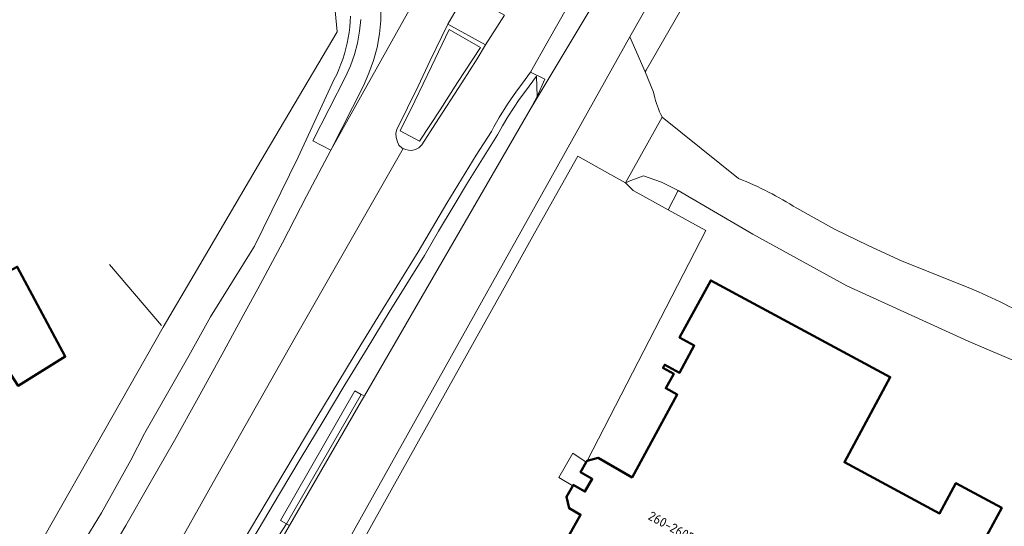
# Model space of a CAD drawing. Header units: metres. Extents: x 113441 to 115918, y 474822 to 477887.
# Tile 31 of 145: x 114930 to 114997, y 475454 to 475489. Entities that reach past the tile are written whole.
import ezdxf
from ezdxf.enums import TextEntityAlignment as Align

# ---------------------------------------------------------------- set-up
doc = ezdxf.new("R2010")
doc.units = ezdxf.units.M
for name, color, linetype, lineweight in [('B-WE-GR-GRAS-GV', 252, 'Continuous', 13), ('B-WE-GR-GROENVOORZIENING-GV', 252, 'Continuous', 18), ('B-WE-GW-TALUD_KRUIN-G', 252, 'Continuous', 18), ('B-WE-IE-TERREINAFSCHEIDING_KUNSTMATIG_HEKWERK_RASTER-G', 252, 'IE-TERREINAFSCHEIDING-KUNSTMATIG', 18), ('B-WE-OG-BEBOUWING-GV', 7, 'Continuous', 50), ('B-WE-OG-BEBOUWING-T18', 7, 'Continuous', 50), ('B-WE-OG-TERREIN_ERF-GV', 252, 'Continuous', 18), ('B-WE-OG-WEG-GV', 252, 'Continuous', 18), ('B-WE-VH-VERHARDING_ASFALT-GV', 252, 'Continuous', 18), ('B-WE-VH-VERHARDING_BEDRIJFSVLOERPLAAT-GV', 252, 'Continuous', 18), ('B-WE-VH-VERHARDING_BETONSTRAATSTEEN-GV', 252, 'Continuous', 18), ('B-WE-VH-VERHARDING_GESLOTEN-GV', 252, 'Continuous', 18), ('B-WE-VH-VERHARDING_STRAATBAKSTEEN-GV', 252, 'Continuous', 18)]:
    doc.layers.add(name, color=color, linetype=linetype, lineweight=lineweight)
doc.styles.add('NLCS-ISO-ANNOTATIEF-T18', font='NLCS-ISO.ttf', dxfattribs={"height": 1.8})
doc.linetypes.add('IE-TERREINAFSCHEIDING-KUNSTMATIG', pattern='A,4,[82,NLCS.SHX,S=0.75,R=90,X=0,Y=0],4,-2', length=10)

msp = doc.modelspace()

# ---------------------------------------------------------------- linework, layer by layer
at = {"layer": 'B-WE-GR-GRAS-GV'}
msp.add_lwpolyline([(114927.785, 475446.366), (114939.933, 475467.679), (114942.05, 475471.274), (114946.611, 475479.013), (114951.809, 475487.828), (114951.413, 475492.151), (114940.42, 475511.44), (114939.74, 475510.24), (114939.778, 475509.162), (114938.67, 475506.414), (114938.31, 475504.818), (114938.322, 475503.919), (114938.701, 475501.835), (114935.89, 475497.488), (114933.173, 475497.666), (114932.734, 475496.832), (114926.201, 475485.774), (114915.981, 475467.687), (114906.805, 475451.898)], dxfattribs=at)
msp.add_lwpolyline([(114926.106, 475469.731), (114929.978, 475471.8), (114933.254, 475465.668), (114930.031, 475463.684)], close=True, dxfattribs=at)
at = {"layer": 'B-WE-GR-GROENVOORZIENING-GV'}
for points in [[(114940.485, 475511.473), (114940.42, 475511.44), (114951.413, 475492.151), (114951.809, 475487.828), (114946.611, 475479.013), (114942.05, 475471.274), (114939.933, 475467.679), (114927.785, 475446.366)], [(114933.719, 475451.744), (114935.72, 475455.02), (114937.722, 475458.608), (114938.656, 475460.438), (114938.676, 475460.473), (114941.682, 475465.725), (114943.167, 475468.385), (114945.42, 475471.999), (114945.838, 475472.669), (114946.178, 475473.214), (114949.158, 475479.264), (114951.614, 475484.586), (114951.779, 475484.922), (114951.931, 475485.263), (114952.071, 475485.61), (114952.197, 475485.962), (114952.311, 475486.319), (114952.411, 475486.679), (114952.498, 475487.043), (114952.571, 475487.41), (114952.631, 475487.779), (114952.677, 475488.15), (114952.709, 475488.523), (114952.728, 475488.896)]]:
    msp.add_lwpolyline(points, dxfattribs=at)
at = {"layer": 'B-WE-GW-TALUD_KRUIN-G'}
msp.add_lwpolyline([(114965.464, 475483.41), (114965.413, 475484.788), (114964.664, 475483.777), (114964.247, 475483.203), (114963.848, 475482.616), (114963.467, 475482.017), (114963.104, 475481.407), (114962.761, 475480.786), (114961.733, 475479.162), (114960.719, 475477.528), (114959.72, 475475.885), (114958.736, 475474.233), (114957.767, 475472.573), (114955.361, 475468.699), (114953.85, 475466.229), (114952.345, 475463.754), (114950.848, 475461.275), (114949.359, 475458.792), (114947.876, 475456.304), (114943.801, 475449.458), (114942.921, 475447.858), (114942.934, 475447.366)], dxfattribs=at)
at = {"layer": 'B-WE-IE-TERREINAFSCHEIDING_KUNSTMATIG_HEKWERK_RASTER-G'}
msp.add_lwpolyline([(114936.277, 475471.965), (114939.83, 475467.8)], dxfattribs=at)
at = {"layer": 'B-WE-OG-BEBOUWING-GV'}
msp.add_lwpolyline([(114926.106, 475469.731), (114930.031, 475463.684), (114933.254, 475465.668), (114929.978, 475471.8)], close=True, dxfattribs=at)
msp.add_lwpolyline([(114995.996, 475453.168), (114997.18, 475455.369), (114994.053, 475457.051), (114992.934, 475454.972), (114986.443, 475458.464), (114989.57, 475464.275), (114977.311, 475470.872), (114975.183, 475466.974), (114976.193, 475466.423), (114975.181, 475464.571), (114974.171, 475465.122), (114974.051, 475464.902), (114974.783, 475464.502), (114974.243, 475463.513), (114975.032, 475463.081), (114971.949, 475457.437), (114969.626, 475458.773), (114968.875, 475458.57), (114968.819, 475458.473), (114968.426, 475457.79), (114969.224, 475457.331), (114968.725, 475456.465), (114967.928, 475456.924), (114967.892, 475456.861), (114967.457, 475456.106), (114967.64, 475455.329), (114968.431, 475454.881), (114966.747, 475451.875)], dxfattribs=at)
at = {"layer": 'B-WE-OG-TERREIN_ERF-GV'}
for points in [[(115023.81, 475495.91), (114993.722, 475509.569), (114990.362, 475511.248), (114988.724, 475511.878), (114987.173, 475509.268), (114981.069, 475499), (114980.69, 475498.75), (114978.384, 475494.743), (114977.632, 475493.436), (114972.9, 475485.21), (114972.826, 475485.085), (114973.411, 475483.717), (114973.493, 475483.324), (114973.544, 475483.13), (114973.602, 475482.938), (114973.668, 475482.748), (114973.74, 475482.561), (114973.819, 475482.376), (114973.904, 475482.195), (114973.996, 475482.016), (114974.007, 475481.998), (114979.216, 475477.817)], [(115000.87, 475464.18), (114994.89, 475466.72), (114986.6, 475470.5), (114980.185, 475474.023), (114975.089, 475476.999), (114974.413, 475475.682), (114976.976, 475474.266), (114968.875, 475458.57), (114969.626, 475458.773), (114971.949, 475457.437), (114975.032, 475463.081), (114974.243, 475463.513), (114974.783, 475464.502), (114974.051, 475464.902), (114974.171, 475465.122), (114975.181, 475464.571), (114976.193, 475466.423), (114975.183, 475466.974), (114977.311, 475470.872), (114989.57, 475464.275), (114986.443, 475458.464), (114992.934, 475454.972), (114994.053, 475457.051), (114997.18, 475455.369), (114995.996, 475453.168)], [(114983.188, 475475.796), (114985.77, 475474.37), (114988.056, 475473.24), (114990.38, 475472.19), (114995.01, 475470.34)]]:
    msp.add_lwpolyline(points, dxfattribs=at)
for points in [[(114973.963, 475477.565), (114972.731, 475477.993), (114971.853, 475477.691), (114971.49, 475477.52), (114972.014, 475477.007), (114974.413, 475475.682), (114975.089, 475476.999)], [(114968.426, 475457.79), (114968.819, 475458.473), (114967.903, 475459.09), (114966.939, 475457.422), (114967.892, 475456.861), (114967.928, 475456.924), (114968.725, 475456.465), (114969.224, 475457.331)]]:
    msp.add_lwpolyline(points, close=True, dxfattribs=at)
for points in [[(114979.216, 475477.817, -0.045782), (114983.188, 475475.796)], [(114995.01, 475470.34, -0.017169), (114997.353, 475469.262)], [(114997.353, 475469.262, 0.032833), (114999.73, 475468.26)]]:
    msp.add_lwpolyline(points, format="xyb", dxfattribs=at)
at = {"layer": 'B-WE-OG-WEG-GV'}
for points in [[(114952.728, 475488.896), (114952.709, 475488.523), (114952.677, 475488.15), (114952.631, 475487.779), (114952.571, 475487.41), (114952.498, 475487.043), (114952.411, 475486.679), (114952.311, 475486.319), (114952.197, 475485.962), (114952.071, 475485.61), (114951.931, 475485.263), (114951.779, 475484.922), (114951.614, 475484.586), (114949.158, 475479.264), (114946.178, 475473.214), (114945.838, 475472.669), (114945.42, 475471.999), (114943.167, 475468.385), (114941.682, 475465.725), (114938.676, 475460.473), (114938.656, 475460.438), (114937.722, 475458.608), (114935.72, 475455.02), (114933.719, 475451.744)], [(114936.955, 475453.418), (114937.385, 475454.163), (114939.053, 475457.054), (114940.702, 475459.955), (114942.331, 475462.867), (114943.942, 475465.79), (114945.533, 475468.724), (114946.387, 475470.291), (114947.232, 475471.862), (114948.069, 475473.438), (114948.898, 475475.018), (114949.719, 475476.603), (114951.37, 475479.755), (114950.157, 475480.391), (114952.381, 475484.763), (114952.713, 475485.506), (114952.984, 475486.273), (114953.194, 475487.059), (114953.34, 475487.859), (114953.421, 475488.669)], [(114946.624, 475451.597), (114948.357, 475454.266), (114947.94, 475454.488), (114953.01, 475463.343), (114953.452, 475463.085), (114953.672, 475463.001), (114964.995, 475482.521), (114965.464, 475483.41), (114965.413, 475484.788), (114964.664, 475483.777), (114964.247, 475483.203), (114963.848, 475482.616), (114963.467, 475482.017), (114963.104, 475481.407), (114962.761, 475480.786), (114961.733, 475479.162), (114960.719, 475477.528), (114959.72, 475475.885), (114958.736, 475474.233), (114957.767, 475472.573), (114955.361, 475468.699), (114953.85, 475466.229), (114952.345, 475463.754), (114950.848, 475461.275), (114949.359, 475458.792), (114947.876, 475456.304), (114943.801, 475449.458)]]:
    msp.add_lwpolyline(points, dxfattribs=at)
at = {"layer": 'B-WE-VH-VERHARDING_ASFALT-GV'}
for points in [[(114971.801, 475487.484), (114973.482, 475490.448), (114979.14, 475500.4), (114986.05, 475512.51), (114988.373, 475516.51), (114989.04, 475517.676), (114991.439, 475521.749), (114988.644, 475522.996), (114987.129, 475520.392), (114986.643, 475519.596), (114977.053, 475502.99), (114973.967, 475497.503), (114964.995, 475482.521), (114953.672, 475463.001), (114953.473, 475462.658), (114948.563, 475454.156), (114945.019, 475448.02), (114941.001, 475439.712), (114938.86, 475435.972), (114941.521, 475434.441), (114947.142, 475444.177), (114947.187, 475444.151), (114950.846, 475450.352), (114952.605, 475453.209)], [(114965.019, 475485.08), (114965.998, 475484.586), (114965.464, 475483.41), (114964.995, 475482.521), (114973.967, 475497.503), (114973.79, 475497.408), (114973.461, 475497.459), (114973.002, 475497.739), (114972.856, 475497.925), (114972.761, 475498.14), (114972.721, 475498.373), (114972.74, 475498.608), (114972.816, 475498.832), (114966.225, 475487.207)], [(114954.717, 475490.877), (114954.779, 475490.119), (114954.803, 475489.359), (114954.789, 475488.599), (114954.698, 475487.676), (114954.532, 475486.764), (114954.294, 475485.868), (114953.984, 475484.994), (114953.605, 475484.148), (114951.37, 475479.755), (114956.928, 475489.672)], [(114959.377, 475488.338), (114961.948, 475486.927), (114963.245, 475488.959), (114960.571, 475490.445)], [(114952.605, 475453.209), (114953.381, 475452.771), (114954.931, 475455.545), (114955.612, 475456.764), (114959.869, 475464.384), (114963.097, 475470.162), (114965.291, 475474.089), (114968.232, 475479.352), (114970.071, 475478.318), (114971.49, 475477.52), (114974.007, 475481.998), (114973.996, 475482.016), (114973.904, 475482.195), (114973.819, 475482.376), (114973.74, 475482.561), (114973.668, 475482.748), (114973.602, 475482.938), (114973.544, 475483.13), (114973.493, 475483.324), (114973.411, 475483.717), (114972.826, 475485.085), (114971.801, 475487.484)], [(114953.672, 475463.001), (114953.452, 475463.085), (114948.357, 475454.266), (114948.563, 475454.156), (114953.473, 475462.658)]]:
    msp.add_lwpolyline(points, close=True, dxfattribs=at)
for points in [[(114943.387, 475449.719), (114947.455, 475456.554), (114948.938, 475459.043), (114950.429, 475461.527), (114951.927, 475464.007), (114953.431, 475466.483), (114954.943, 475468.955), (114957.348, 475472.826), (114958.316, 475474.485), (114959.3, 475476.136), (114960.298, 475477.778), (114961.311, 475479.41), (114962.338, 475481.034), (114962.51, 475481.35), (114962.687, 475481.664), (114962.869, 475481.975), (114963.056, 475482.284), (114963.247, 475482.589), (114963.443, 475482.891), (114963.643, 475483.191), (114963.848, 475483.487), (114964.057, 475483.78), (114964.271, 475484.07), (114965.019, 475485.08), (114966.225, 475487.207), (114972.816, 475498.832)], [(114940.219, 475451.541), (114943.579, 475457.486), (114948.945, 475466.967), (114953.678, 475475.256), (114956.312, 475479.87), (114956.257, 475479.894), (114956.028, 475480.099), (114955.921, 475480.314), (114955.835, 475480.615), (114955.82, 475480.902), (114955.875, 475481.163), (114957.336, 475484.118), (114958.158, 475485.868), (114959.377, 475488.338), (114960.571, 475490.445)], [(114956.928, 475489.672), (114951.37, 475479.755), (114949.719, 475476.603), (114948.898, 475475.018), (114948.069, 475473.438), (114947.232, 475471.862), (114946.387, 475470.291), (114945.533, 475468.724), (114943.942, 475465.79), (114942.331, 475462.867), (114940.702, 475459.955), (114939.053, 475457.054), (114937.385, 475454.163), (114936.955, 475453.418)], [(114963.245, 475488.959), (114961.948, 475486.927), (114961.374, 475485.983), (114960.331, 475484.341), (114958.528, 475481.566), (114957.593, 475480.117), (114957.391, 475479.905), (114957.165, 475479.791), (114956.887, 475479.732), (114956.684, 475479.741), (114956.476, 475479.798), (114956.312, 475479.87), (114953.678, 475475.256), (114948.945, 475466.967), (114943.579, 475457.486), (114940.219, 475451.541)], [(114943.801, 475449.458), (114947.876, 475456.304), (114949.359, 475458.792), (114950.848, 475461.275), (114952.345, 475463.754), (114953.85, 475466.229), (114955.361, 475468.699), (114957.767, 475472.573), (114958.736, 475474.233), (114959.72, 475475.885), (114960.719, 475477.528), (114961.733, 475479.162), (114962.761, 475480.786), (114963.104, 475481.407), (114963.467, 475482.017), (114963.848, 475482.616), (114964.247, 475483.203), (114964.664, 475483.777), (114965.413, 475484.788), (114965.464, 475483.41), (114965.998, 475484.586), (114965.019, 475485.08), (114964.271, 475484.07), (114964.057, 475483.78), (114963.848, 475483.487), (114963.643, 475483.191), (114963.443, 475482.891), (114963.247, 475482.589), (114963.056, 475482.284), (114962.869, 475481.975), (114962.687, 475481.664), (114962.51, 475481.35), (114962.338, 475481.034), (114961.311, 475479.41), (114960.298, 475477.778), (114959.3, 475476.136), (114958.316, 475474.485), (114957.348, 475472.826), (114954.943, 475468.955), (114953.431, 475466.483), (114951.927, 475464.007), (114950.429, 475461.527), (114948.938, 475459.043), (114947.455, 475456.554), (114943.387, 475449.719)], [(114945.019, 475448.02), (114948.563, 475454.156), (114948.357, 475454.266), (114946.624, 475451.597)]]:
    msp.add_lwpolyline(points, dxfattribs=at)
at = {"layer": 'B-WE-VH-VERHARDING_BEDRIJFSVLOERPLAAT-GV'}
for points in [[(114959.377, 475488.338), (114958.158, 475485.868), (114957.336, 475484.118), (114955.875, 475481.163), (114955.82, 475480.902), (114955.835, 475480.615), (114955.921, 475480.314), (114956.028, 475480.099), (114956.257, 475479.894), (114956.312, 475479.87), (114956.476, 475479.798), (114956.684, 475479.741), (114956.887, 475479.732), (114957.165, 475479.791), (114957.391, 475479.905), (114957.593, 475480.117), (114958.528, 475481.566), (114960.331, 475484.341), (114961.374, 475485.983), (114961.948, 475486.927)], [(114956.122, 475481.069), (114957.105, 475483.104), (114958.243, 475485.465), (114959.457, 475487.981), (114961.601, 475486.752), (114960.035, 475484.376), (114958.833, 475482.51), (114957.439, 475480.367)], [(114953.452, 475463.085), (114953.01, 475463.343), (114947.94, 475454.488), (114948.357, 475454.266)]]:
    msp.add_lwpolyline(points, close=True, dxfattribs=at)
at = {"layer": 'B-WE-VH-VERHARDING_BETONSTRAATSTEEN-GV'}
msp.add_lwpolyline([(114953.421, 475488.669), (114953.34, 475487.859), (114953.194, 475487.059), (114952.984, 475486.273), (114952.713, 475485.506), (114952.381, 475484.763), (114950.157, 475480.391), (114951.37, 475479.755), (114953.605, 475484.148), (114953.984, 475484.994), (114954.294, 475485.868), (114954.532, 475486.764), (114954.698, 475487.676), (114954.789, 475488.599), (114954.803, 475489.359)], dxfattribs=at)
msp.add_lwpolyline([(114958.833, 475482.51), (114960.035, 475484.376), (114961.601, 475486.752), (114959.457, 475487.981), (114958.243, 475485.465), (114957.105, 475483.104), (114956.122, 475481.069), (114957.439, 475480.367)], close=True, dxfattribs=at)
at = {"layer": 'B-WE-VH-VERHARDING_GESLOTEN-GV'}
for points in [[(114979.216, 475477.817), (114974.007, 475481.998), (114971.49, 475477.52), (114971.853, 475477.691), (114972.731, 475477.993), (114973.963, 475477.565), (114975.089, 475476.999), (114980.185, 475474.023), (114986.6, 475470.5), (114994.89, 475466.72), (115000.87, 475464.18), (115006.68, 475462.61), (115014.908, 475461.124), (115017.37, 475460.77), (115018.538, 475460.653), (115020.182, 475463.459)], [(114966.747, 475451.875), (114968.431, 475454.881), (114967.64, 475455.329), (114967.457, 475456.106), (114967.892, 475456.861), (114966.939, 475457.422), (114967.903, 475459.09), (114968.819, 475458.473), (114968.875, 475458.57), (114976.976, 475474.266), (114974.413, 475475.682), (114972.014, 475477.007), (114971.49, 475477.52), (114970.071, 475478.318), (114968.232, 475479.352), (114965.291, 475474.089), (114963.097, 475470.162), (114959.869, 475464.384), (114955.612, 475456.764), (114954.931, 475455.545), (114953.381, 475452.771)], [(114995.01, 475470.34), (114990.38, 475472.19), (114988.056, 475473.24), (114985.77, 475474.37), (114983.188, 475475.796)]]:
    msp.add_lwpolyline(points, dxfattribs=at)
for points in [[(114983.188, 475475.796, 0.045782), (114979.216, 475477.817)], [(114997.353, 475469.262, 0.017169), (114995.01, 475470.34)], [(114999.73, 475468.26, -0.032833), (114997.353, 475469.262)]]:
    msp.add_lwpolyline(points, format="xyb", dxfattribs=at)
at = {"layer": 'B-WE-VH-VERHARDING_STRAATBAKSTEEN-GV'}
msp.add_lwpolyline([(114971.801, 475487.484), (114972.826, 475485.085), (114972.9, 475485.21), (114977.632, 475493.436), (114978.384, 475494.743), (114980.69, 475498.75), (114980.7, 475499.59), (114980.227, 475499.836), (114979.14, 475500.4), (114973.482, 475490.448)], close=True, dxfattribs=at)

# ---------------------------------------------------------------- texts
at = {"layer": 'B-WE-OG-BEBOUWING-T18', "style": 'NLCS-ISO-ANNOTATIEF-T18'}
msp.add_text('260-260B', height=0.64, rotation=331.4, dxfattribs=at).set_placement((114974.657, 475454.051), align=Align.MIDDLE)

doc.saveas('drawing.dxf')
